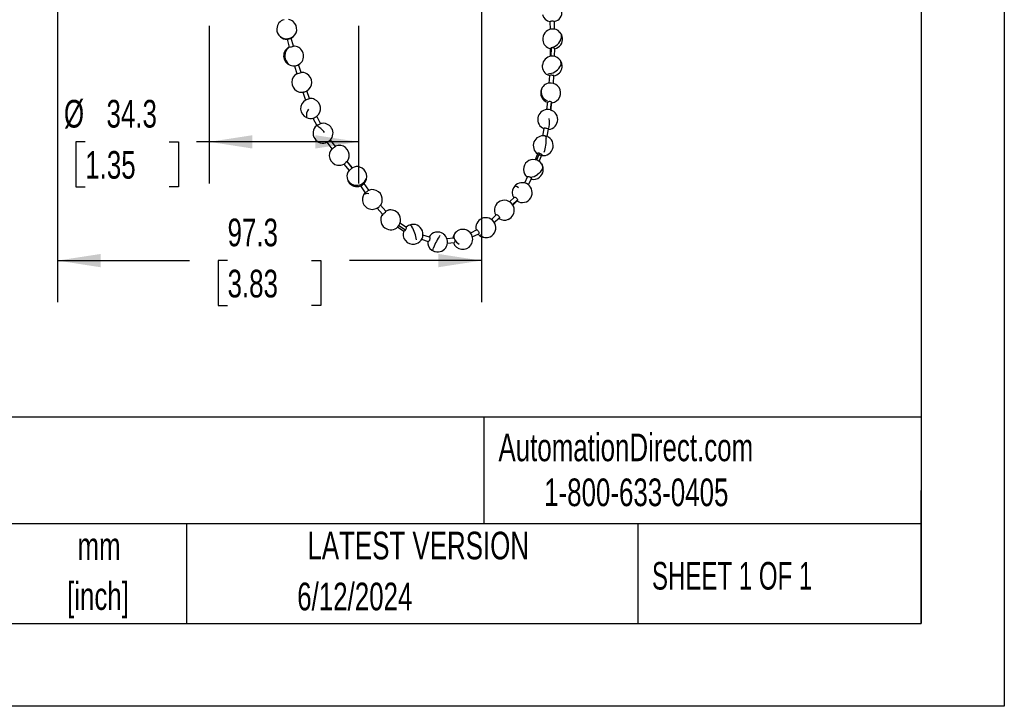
# Model space of a CAD drawing. Header units: millimetres. Extents: x 0 to 838, y 0 to 648.
# Tile 8 of 12: x 612 to 838, y 0 to 158. Entities that reach past the tile are written whole.
import ezdxf

# ---------------------------------------------------------------- set-up
doc = ezdxf.new("R2010")
doc.units = ezdxf.units.MM
doc.header["$LTSCALE"] = 3
doc.linetypes.add('CENTERX2', pattern=[20.32, 12.7, -2.54, 2.54, -2.54])
doc.layers.add('DIMENSIONS', color=140, linetype='Continuous', lineweight=25)
doc.layers.add('TEXT', color=140, linetype='Continuous', lineweight=25)
doc.styles.add('SLDTEXTSTYLE0', font='TXT', dxfattribs={"width": 0.7})
doc.styles.add('SLDTEXTSTYLE1', font='TXT', dxfattribs={"width": 0.65})
doc.dimstyles.new('SLDDIMSTYLE1', dxfattribs={"dimtxt": 6.474023, "dimasz": 9.906, "dimexe": 0, "dimexo": 0.0625, "dimgap": 1.618506, "dimtad": 0, "dimtih": 1, "dimtoh": 1, "dimdec": 1, "dimrnd": 1e-09, "dimzin": 12, "dimdsep": 46, "dimtxsty": 'SLDTEXTSTYLE0', "dimsah": 1, "dimcen": 0.09, "dimadec": 0, "dimazin": 3, "dimtfac": 1, "dimtdec": 1, "dimtofl": 0, "dimtmove": 0, "dimatfit": 3, "dimfxl": 0, "dimfrac": 2, "dimtolj": 1, "dimtzin": 12, "dimarcsym": 0})

# ---------------------------------------------------------------- blocks, each defined once
blk = doc.blocks.new('SW_NOTE_0_1')
at = {"layer": 'TEXT', "color": 0, "linetype": 'CENTERX2', "lineweight": 18, "char_height": 6.35, "attachment_point": 2, "style": 'SLDTEXTSTYLE0'}
for s, insert in [('mm', (8.53, 8.19)), ('[inch]', (8.28, -3.28))]:
    blk.add_mtext(s, dxfattribs=dict(at, insert=insert))
blk = doc.blocks.new('_D_1')
at = {"layer": 'DIMENSIONS'}
for p, q in [((655.68, 156.25), (655.68, 120.07)), ((689.97, 156.25), (689.97, 120.07)), ((627.22, 129.6), (625.04, 129.6)), ((625.04, 129.6), (625.04, 119.31)), ((646.45, 129.6), (648.63, 129.6)), ((648.63, 129.6), (648.63, 119.31)), ((655.68, 129.6), (652.79, 129.6)), ((689.97, 129.6), (655.68, 129.6)), ((625.04, 119.31), (627.22, 119.31)), ((648.63, 119.31), (646.45, 119.31))]:
    blk.add_line(p, q, dxfattribs=at)
for points in [[(655.68, 129.6), (665.59, 128.07), (665.59, 131.12)], [(689.97, 129.6), (680.07, 131.12), (680.07, 128.07)]]:
    blk.add_solid(points, dxfattribs=at)
at = {"layer": 'DIMENSIONS', "char_height": 6.35, "attachment_point": 1, "style": 'SLDTEXTSTYLE0'}
for s, insert in [('%%c', (622.33, 139.23)), ('34.3', (632.1, 139.23)), ('1.35', (627.22, 127.49))]:
    blk.add_mtext(s, dxfattribs=dict(at, insert=insert))
blk = doc.blocks.new('_D_2')
at = {"layer": 'DIMENSIONS'}
for p, q in [((718.18, 217.11), (718.18, 92.81)), ((620.84, 198.91), (620.84, 92.81)), ((620.84, 102.34), (651.12, 102.34)), ((659.89, 102.34), (657.72, 102.34)), ((657.72, 102.34), (657.72, 92.05)), ((679.13, 102.34), (681.3, 102.34)), ((681.3, 102.34), (681.3, 92.05)), ((718.18, 102.34), (687.9, 102.34)), ((657.72, 92.05), (659.89, 92.05)), ((681.3, 92.05), (679.13, 92.05))]:
    blk.add_line(p, q, dxfattribs=at)
for points in [[(620.84, 102.34), (630.74, 100.81), (630.74, 103.86)], [(718.18, 102.34), (708.28, 103.86), (708.28, 100.81)]]:
    blk.add_solid(points, dxfattribs=at)
at = {"layer": 'DIMENSIONS', "char_height": 6.35, "attachment_point": 1, "style": 'SLDTEXTSTYLE0'}
for s, insert in [('97.3', (659.89, 111.97)), ('3.83', (659.89, 100.23))]:
    blk.add_mtext(s, dxfattribs=dict(at, insert=insert))

msp = doc.modelspace()

# ---------------------------------------------------------------- linework, layer by layer
at = {"color": 7, "linetype": 'Continuous'}
for p, q in [((838.21, 647.71), (838.21, 0.01)), ((838.21, 0.01), (0.01, 0.01))]:
    msp.add_line(p, q, dxfattribs=at)
for p, q in [((733.91, 157.24), (733.96, 155.38)), ((734.97, 155.41), (734.93, 157.26)), ((673.54, 153.17), (674.01, 151.34)), ((674.99, 151.59), (674.52, 153.42)), ((733.98, 151.03), (733.95, 149.18)), ((734.16, 151.11), (734.14, 149.26)), ((734.97, 149.17), (734.99, 151.02)), ((675.22, 147.04), (675.78, 145.23)), ((676.75, 145.53), (676.2, 147.34)), ((733.79, 144.86), (733.68, 143.03)), ((734.7, 142.97), (734.81, 144.8)), ((677.15, 140.99), (677.76, 139.2)), ((678.72, 139.52), (678.12, 141.31)), ((733.32, 138.75), (733.13, 137.05)), ((734.17, 138.75), (733.97, 136.93)), ((734.13, 136.82), (734.33, 138.63)), ((733.6, 136.99), (733.2, 137.01)), ((679.5, 135.03), (680.35, 133.35)), ((681.26, 133.8), (680.41, 135.49)), ((732.53, 132.7), (732.22, 130.91)), ((733.52, 132.57), (733.21, 130.78)), ((733.24, 130.87), (733.53, 132.53)), ((733.55, 132.45), (733.57, 132.46)), ((682.7, 129.5), (683.81, 127.99)), ((684.63, 128.59), (683.52, 130.1)), ((733.18, 130.85), (732.71, 130.95)), ((731.1, 126.99), (730.48, 125.49)), ((731.53, 127.01), (730.85, 125.38)), ((731.41, 125.1), (732.04, 126.61)), ((686.56, 124.46), (687.77, 123.01)), ((688.52, 123.62), (687.31, 125.08)), ((688.55, 123.66), (687.34, 125.11)), ((692.31, 118.5), (691.25, 120.06)), ((728.74, 121.61), (728.04, 120.15)), ((728.96, 119.72), (729.66, 121.17)), ((690.41, 119.49), (691.46, 117.93)), ((725.79, 119.38), (725.59, 119.14)), ((725.74, 116.89), (724.64, 115.81)), ((726.47, 116.32), (725.25, 115.12)), ((725.37, 115.1), (726.45, 116.16)), ((694.24, 114.39), (695.49, 112.99)), ((696.25, 113.67), (694.99, 115.07)), ((696.25, 113.67), (696.25, 113.67)), ((725.64, 114.45), (725.67, 114.35)), ((700.94, 109.96), (699.42, 110.95)), ((721.59, 112.86), (720.45, 111.79)), ((722.32, 112.2), (721.05, 111)), ((721.13, 111.03), (722.29, 112.13)), ((698.87, 110.1), (700.39, 109.11)), ((700.71, 109.35), (699.19, 110.34)), ((717.1, 109.41), (715.63, 108.67)), ((716.08, 107.76), (717.55, 108.5)), ((704.43, 107.22), (705.97, 106.73)), ((706.27, 107.7), (704.72, 108.2)), ((711.8, 107.51), (710.25, 107.34)), ((710.37, 106.33), (711.91, 106.5)), ((718.95, 107.62), (718.99, 107.61))]:
    msp.add_line(p, q)
at = {"flags": 128}
for points in [[(733.92, 157.24), (733.92, 157.25), (733.97, 157.28), (734.07, 157.31), (734.21, 157.33), (734.37, 157.35), (734.54, 157.35), (734.7, 157.34), (734.82, 157.32), (734.9, 157.29), (734.93, 157.26)], [(674.01, 151.34), (674.02, 151.33), (674.06, 151.34)], [(733.98, 151.03), (733.98, 151.05), (734.03, 151.08), (734.13, 151.11), (734.16, 151.11)], [(676.17, 147.32), (676.52, 147.56), (676.78, 147.81)], [(733.8, 144.86), (733.79, 144.88), (733.84, 144.91), (733.94, 144.94), (734.08, 144.95), (734.24, 144.95), (734.41, 144.94), (734.57, 144.92), (734.7, 144.88), (734.78, 144.84), (734.81, 144.8), (734.8, 144.8)], [(675.75, 141.29), (676.16, 141.1), (676.42, 141.04)], [(676.42, 141.04), (676.71, 140.98), (677.22, 141.01)], [(678.72, 139.52), (678.7, 139.5), (678.62, 139.47), (678.5, 139.42), (678.36, 139.37), (678.19, 139.31), (678.04, 139.26), (677.91, 139.22), (677.81, 139.2), (677.76, 139.2), (677.76, 139.2)], [(734.17, 138.75), (734.22, 138.73), (734.3, 138.68), (734.33, 138.64), (734.33, 138.63)], [(681.26, 133.8), (681.23, 133.78), (681.16, 133.74), (681.05, 133.68), (680.91, 133.6), (680.76, 133.53), (680.61, 133.46), (680.49, 133.4), (680.4, 133.36), (680.35, 133.34), (680.35, 133.35)], [(732.53, 132.7), (732.53, 132.71), (732.58, 132.75), (732.67, 132.78), (732.81, 132.78), (732.97, 132.77), (733.14, 132.74), (733.3, 132.7), (733.42, 132.65), (733.5, 132.59), (733.52, 132.57), (733.52, 132.57)], [(733.52, 132.57), (733.53, 132.54), (733.52, 132.53)], [(732.72, 130.97), (732.77, 130.97), (732.82, 130.94), (732.86, 130.9), (732.9, 130.84), (732.94, 130.76), (732.97, 130.66), (733, 130.55), (733.02, 130.42)], [(684.63, 128.59), (684.62, 128.55), (684.56, 128.49), (684.47, 128.4), (684.35, 128.3), (684.21, 128.2), (684.07, 128.11), (683.96, 128.04), (683.87, 127.99), (683.82, 127.98), (683.82, 127.99)], [(731.1, 126.99), (731.14, 127.04), (731.23, 127.06), (731.36, 127.05), (731.52, 127.01), (731.53, 127.01)], [(731.53, 127.01), (731.68, 126.95), (731.82, 126.88), (731.94, 126.79), (732.02, 126.71), (732.04, 126.63), (732.03, 126.61)], [(731.97, 124.56), (732.12, 124.31), (732.18, 124.01), (732.17, 123.69), (732.08, 123.35), (731.91, 123.01), (731.67, 122.67), (731.37, 122.36), (731.03, 122.08)], [(688.52, 123.62), (688.47, 123.58), (688.38, 123.49), (688.26, 123.39), (688.13, 123.28), (688, 123.18), (687.89, 123.09), (687.81, 123.03), (687.77, 123.01), (687.77, 123.01)], [(688.55, 123.66), (688.53, 123.63), (688.52, 123.62)], [(728.74, 121.61), (728.79, 121.65), (728.89, 121.67), (729.03, 121.65), (729.18, 121.6), (729.33, 121.53), (729.39, 121.5)], [(729.39, 121.5), (729.47, 121.45), (729.58, 121.35), (729.65, 121.26), (729.66, 121.19), (729.65, 121.17)], [(692.34, 117.68), (691.97, 117.72), (691.65, 117.69), (691.38, 117.62), (691.18, 117.5), (691.06, 117.34)], [(691.49, 117.94), (691.19, 117.58), (691.07, 117.34)], [(692.31, 118.5), (692.29, 118.47), (692.23, 118.42), (692.12, 118.34), (692, 118.25), (691.86, 118.15), (691.72, 118.07), (691.6, 117.99), (691.51, 117.95), (691.47, 117.93), (691.47, 117.93)], [(726.66, 119.08), (726.38, 119.25), (726.13, 119.36), (725.95, 119.42), (725.82, 119.43), (725.77, 119.4)], [(691.07, 117.34), (690.99, 117.18), (690.87, 116.7)], [(725.74, 116.89), (725.81, 116.92), (725.91, 116.9), (726.03, 116.85), (726.16, 116.75), (726.29, 116.63), (726.39, 116.5), (726.45, 116.37), (726.47, 116.32)], [(726.47, 116.32), (726.48, 116.26), (726.46, 116.18), (726.44, 116.17)], [(698.27, 113.78), (697.74, 113.94), (697.39, 113.97)], [(695.56, 113.02), (695.55, 113.01), (695.5, 112.99), (695.5, 113)], [(721.59, 112.86), (721.66, 112.89), (721.76, 112.87), (721.87, 112.81), (722, 112.71), (722.12, 112.59), (722.22, 112.46), (722.29, 112.33), (722.31, 112.22), (722.32, 112.2)], [(722.32, 112.2), (722.3, 112.14), (722.28, 112.13)], [(700.71, 109.35), (700.65, 109.28), (700.56, 109.18), (700.47, 109.12), (700.41, 109.11), (700.4, 109.12)], [(701.36, 110.37), (701.17, 110.26), (700.88, 110.01)], [(702.11, 110.63), (701.44, 110.42), (701.36, 110.37)], [(701.71, 110.53), (701.77, 110.53), (701.89, 110.47), (702.03, 110.33), (702.19, 110.11)], [(717.1, 109.41), (717.16, 109.41), (717.25, 109.36), (717.34, 109.26), (717.43, 109.13), (717.51, 108.98), (717.57, 108.83), (717.6, 108.69), (717.6, 108.58), (717.57, 108.51), (717.55, 108.5)], [(706.27, 107.7), (706.28, 107.7), (706.33, 107.66), (706.36, 107.56), (706.36, 107.43), (706.33, 107.27), (706.28, 107.11), (706.22, 106.96), (706.14, 106.83), (706.06, 106.76), (705.99, 106.73), (705.98, 106.74)], [(711.8, 107.5), (711.83, 107.5), (711.91, 107.45), (711.92, 107.44)], [(712.03, 107.19), (712.06, 107.05), (712.07, 106.88), (712.05, 106.73), (712.02, 106.6), (711.97, 106.52), (711.91, 106.5)], [(706.77, 104.74), (707.41, 104.42), (707.52, 104.39)], [(707.05, 104.57), (707.05, 104.57), (707.01, 104.64), (707.02, 104.78), (707.07, 104.99), (707.15, 105.27)]]:
    msp.add_lwpolyline(points, dxfattribs=at)
for centre, radius, start, end in [((734.23, 159.31), 2.12, 193.1466, 261.3448), ((734.56, 159.31), 2.1, 280.1441, 9.6458), ((673.32, 155.57), 2.11, 101.8198, 179.7096), ((673.68, 155.86), 1.84, 47.0789, 83.4504), ((673.51, 155.46), 2.26, 295.6516, 50.6823), ((673.33, 155.47), 2.14, 177.2371, 233.6967), ((673.28, 155.35), 2.09, 173.6364, 232.5513), ((673.48, 155.64), 2.36, 233.1222, 319.2849), ((734.49, 153.22), 2.26, 97.1487, 186.8807), ((734.63, 153.53), 1.97, 37.8414, 102.2401), ((734.71, 153.27), 2.09, 5.4739, 44.8503), ((735.06, 153.78), 1.5, 346.6587, 40.4438), ((673.46, 155.41), 2.25, 230.0195, 272.7692), ((672.98, 157.38), 4.26, 277.9458, 290.895), ((673.63, 154.74), 3.43, 277.2812, 293.3796), ((675.09, 149.31), 2.26, 318.4322, 93.8393), ((734.47, 153.18), 2.24, 186.0596, 257.2161), ((733.72, 154.07), 2.86, 278.5024, 347.2215), ((734.59, 153.17), 2.22, 280.4112, 7.6258), ((675.02, 149.31), 2.26, 138.3775, 275.9339), ((675.52, 149.37), 2.49, 147.1569, 228.0113), ((674.79, 149.63), 1.88, 113.7043, 141.2273), ((675.1, 149.61), 2.01, 120.9978, 146.4276), ((734.42, 147), 2.27, 97.0879, 173.9498), ((734.42, 147.35), 1.94, 84.0251, 98.4375), ((734.47, 150.11), 1.05, 60.0913, 106.9304), ((734.58, 147.23), 2.02, 32.0782, 88.7112), ((674.44, 151.28), 4.32, 280.7823, 293.5686), ((734.35, 146.97), 2.22, 172.8332, 255.2576), ((735.06, 147.65), 1.4, 323.2538, 28.0368), ((734.66, 147.04), 2.06, 351.8931, 37.6772), ((676.92, 143.26), 2.28, 119.5493, 239.1728), ((675.55, 147.73), 2.51, 275.5542, 298.7932), ((677.02, 143.52), 2.01, 57.7198, 98.3787), ((676.93, 143.26), 2.28, 300.6125, 59.2808), ((733.44, 148.45), 3.2, 269.0058, 329.1132), ((734.47, 146.97), 2.24, 278.511, 354.3107), ((733.96, 140.96), 2.15, 83.8413, 159.3617), ((734.1, 140.84), 2.26, 336.5402, 87.5483), ((676.91, 143.21), 2.24, 257.2345, 277.9392), ((675.79, 146.63), 5.81, 284.2421, 292.1846), ((676.9, 143.26), 2.29, 298.5039, 329.1915), ((677.76, 141.87), 0.662, 289.818, 300.2399), ((734.04, 140.83), 2.27, 156.8783, 251.3128), ((733.9, 141.07), 2.05, 161.5989, 252.5644), ((678.92, 137.24), 2.26, 120.0486, 247.0406), ((679.05, 137.71), 1.84, 63.4931, 100.9882), ((678.96, 137.26), 2.27, 308.7056, 66.6556), ((733.75, 137.92), 0.93, 63.3081, 117.2599), ((734.16, 140.74), 2.16, 274.3811, 338.3774), ((680.71, 135.56), 2.74, 144.9282, 187.9786), ((733.36, 134.74), 2.27, 94.1536, 248.0907), ((733.4, 134.72), 2.28, 274.2835, 85.0237), ((678.91, 137.04), 2.07, 245.2795, 286.9614), ((677.57, 140), 5.33, 291.3944, 302.003), ((681.84, 131.6), 2.26, 315.7936, 105.2014), ((728.72, 134.01), 5.09, 342.3014, 10.595), ((681.8, 131.58), 2.28, 130.5829, 295.6125), ((678.22, 129.05), 4.75, 34.1739, 63.8649), ((681.52, 131.96), 2.75, 297.4517, 315.0686), ((732.33, 128.72), 2.26, 80.2309, 235.3639), ((732.36, 128.72), 2.29, 248.9986, 68.9986), ((725.49, 129.88), 7.55, 339.5422, 4.1185), ((685.51, 126.49), 2.27, 136.4265, 260.6388), ((685.52, 126.76), 2.03, 78.872, 115.9838), ((685.55, 126.52), 2.26, 321.3812, 80.7681), ((685.53, 126.42), 2.2, 259.8996, 298.1546), ((683.41, 129.04), 5.56, 304.7436, 311.9442), ((686.42, 125.29), 0.797, 331.0481, 351.0581), ((684.5, 128), 4.06, 310.3416, 314.0185), ((730.08, 123.26), 2.27, 128.1215, 231.8043), ((730.1, 123.26), 2.28, 32.199, 128.4383), ((730.1, 123.25), 2.28, 308.3721, 32.319), ((689.17, 121.74), 1.88, 137.527, 193.4319), ((689.58, 121.86), 2.06, 71.1153, 119.9586), ((689.61, 121.64), 2.26, 315.4615, 73.6), ((729.21, 124.61), 3.11, 273.4039, 305.8093), ((689.28, 121.67), 2, 190.4784, 261.73), ((689.5, 121.52), 2.17, 185.6271, 254.3659), ((689.52, 122.05), 2.42, 257.3299, 339.3234), ((688.62, 123.03), 3.97, 297.1618, 311.0855), ((727.55, 117.95), 2.27, 327.9636, 140.9716), ((729.1, 122.66), 1.12, 219.3051, 251.3223), ((730.16, 123.09), 2.12, 254.5866, 309.8272), ((689.57, 121.55), 2.22, 252.7381, 292.8593), ((693.16, 116.38), 2.26, 351.357, 112.6717), ((727.42, 117.96), 2.18, 147.2327, 213.5587), ((693.11, 116.36), 2.26, 171.2034, 302.1618), ((693.53, 116.24), 1.88, 318.5481, 353.967), ((723.41, 113.92), 2.27, 113.5249, 211.0363), ((723.43, 113.94), 2.26, 10.4187, 114.2523), ((727.56, 117.91), 2.25, 236.5014, 328.946), ((692.85, 116.69), 2.7, 303.0561, 320.9638), ((697.34, 111.68), 2.28, 142.5437, 246.3411), ((694.4, 114.94), 2.25, 301.29, 325.6262), ((697.24, 112.16), 1.81, 85.3165, 126.1072), ((697.35, 111.85), 2.12, 69.6716, 121.3083), ((697.37, 111.71), 2.26, 325.3577, 66.5943), ((723.47, 113.86), 2.23, 293.1127, 12.416), ((697.47, 111.71), 2.31, 145.5965, 156.2013), ((719.1, 109.95), 2.19, 113.6732, 195.9098), ((719.18, 109.89), 2.29, 295.0803, 115.0803), ((723.44, 113.79), 2.17, 234.429, 294.8077), ((697.38, 111.54), 2.17, 243.8112, 328.7542), ((702.45, 108.35), 2.26, 159.1643, 279.4447), ((700.19, 109.9), 0.761, 313.3533, 4.7583), ((702.46, 108.37), 2.29, 278.942, 98.942), ((694.41, 105.54), 9.02, 9.8454, 30.4344), ((708.11, 106.67), 2.22, 53.0204, 151.2905), ((713.89, 107.23), 2.28, 325.0289, 173.5149), ((712.95, 107.9), 1.13, 146.8108, 204.3882), ((708.09, 106.58), 2.26, 174.8809, 234.4403), ((719.56, 100.61), 13.25, 145.3889, 159.4014), ((708.11, 106.59), 2.28, 254.9428, 54.3154), ((713.89, 107.18), 2.26, 198.2513, 325.9404), ((711.33, 107.03), 0.721, 13.2594, 34.7379), ((714.8, 108.73), 3.17, 209.0252, 236.2192), ((719.08, 109.74), 2.11, 218.2303, 266.4644), ((719.14, 108.83), 1.23, 199.1422, 260.7668), ((719.28, 109.5), 1.89, 259.8896, 297.455)]:
    msp.add_arc(centre, radius, start, end)
at = {"layer": 'TEXT'}
for p, q in [((819.15, 628.65), (819.15, 19.05)), ((819.15, 66.38), (19.05, 66.38)), ((718.73, 66.38), (718.73, 41.91)), ((819.15, 19.05), (819.15, 49.53)), ((819.15, 41.91), (19.05, 41.91)), ((650.44, 41.91), (650.44, 19.05)), ((754.05, 41.91), (754.05, 19.05)), ((19.05, 19.05), (819.15, 19.05))]:
    msp.add_line(p, q, dxfattribs=at)

# ---------------------------------------------------------------- block references
at = {"layer": 'TEXT', "linetype": 'CENTERX2', "lineweight": 18}
msp.add_blockref('SW_NOTE_0_1', (621.86, 31.77), dxfattribs=at)

# ---------------------------------------------------------------- texts
at = {"layer": 'TEXT', "linetype": 'CENTERX2', "lineweight": 18, "char_height": 6.35}
for s, insert, attachment_point, style in [('AutomationDirect.com', (722.08, 62.63), 1, 'SLDTEXTSTYLE0'), ('1-800-633-0405', (732.57, 52.31), 1, 'SLDTEXTSTYLE0'), ('LATEST VERSION', (703.66, 40.09), 2, 'SLDTEXTSTYLE0'), ('SHEET 1 OF 1', (757.32, 33.15), 1, 'SLDTEXTSTYLE1'), ('6/12/2024', (689.1, 28.4), 2, 'SLDTEXTSTYLE0')]:
    msp.add_mtext(s, dxfattribs=dict(at, insert=insert, attachment_point=attachment_point, style=style))

# ---------------------------------------------------------------- dimensions: what is measured, and where the dimension line sits
at = {"layer": 'DIMENSIONS'}
dim = msp.add_linear_dim(base=(620.84, 102.34), p1=(718.18, 220.92), p2=(620.84, 202.72), dimstyle='SLDDIMSTYLE1', dxfattribs=at)
dim.commit()
dim.dimension.update_dxf_attribs({"geometry": '_D_2', "text_midpoint": (669.51, 102.34), "dimtype": 160})
dim = msp.add_linear_dim(base=(689.97, 129.6), p1=(655.68, 160.06), p2=(689.97, 160.06), text='%%c<>', dimstyle='SLDDIMSTYLE1', dxfattribs=at)
dim.commit()
dim.dimension.update_dxf_attribs({"geometry": '_D_1', "text_midpoint": (636.84, 129.6), "dimtype": 160})

doc.saveas('drawing.dxf')
